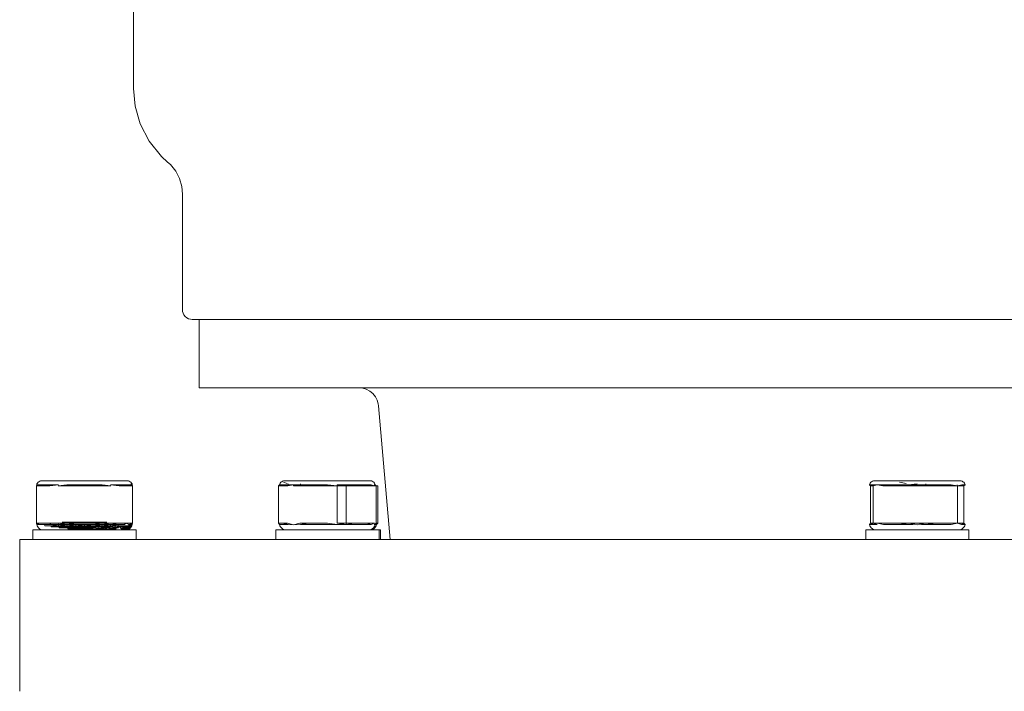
# Model space of a CAD drawing. Header units: millimetres. Extents: x -530 to 683, y -17 to 1108.
# Tile 3 of 7: x 62 to 263, y 403 to 540. Entities that reach past the tile are written whole.
import ezdxf

# ---------------------------------------------------------------- set-up
doc = ezdxf.new("R2010")
doc.units = ezdxf.units.MM
doc.header["$MEASUREMENT"] = 0
doc.layers.add('MATERIAL 1', color=251, linetype='Continuous', true_color=0x505050)
doc.layers.add('MATERIAL 2', color=5, linetype='Continuous', true_color=0x0000ff)

msp = doc.modelspace()

# ---------------------------------------------------------------- linework, layer by layer
at = {"layer": 'MATERIAL 1', "color": 251, "linetype": 'Continuous', "lineweight": 0, "true_color": 0x505050}
for p, q in [((65.31, 445.31), (65.29, 445.12)), ((65.29, 445.12), (65.29, 437.46)), ((65.29, 445.12), (65.29, 445.12)), ((65.29, 445.12), (65.29, 445.12)), ((65.36, 445.49), (65.31, 445.31)), ((65.33, 445.12), (65.31, 445.31)), ((65.31, 445.31), (65.47, 445.31)), ((65.33, 445.12), (65.47, 445.31)), ((65.75, 445.12), (65.33, 445.12)), ((65.45, 445.67), (65.36, 445.49)), ((65.58, 445.83), (65.45, 445.67)), ((65.75, 445.12), (65.47, 445.31)), ((65.99, 445.31), (65.47, 445.31)), ((65.74, 445.96), (65.58, 445.83)), ((65.92, 446.05), (65.74, 445.96)), ((66.15, 445.12), (65.75, 445.12)), ((66.11, 446.11), (65.92, 446.05)), ((66.9, 445.31), (65.99, 445.31)), ((66.29, 446.12), (66.11, 446.11)), ((66.65, 445.12), (66.15, 445.12)), ((66.44, 446.12), (66.29, 446.12)), ((66.91, 446.12), (66.44, 446.12)), ((67.29, 445.12), (66.65, 445.12)), ((68.17, 445.31), (66.9, 445.31)), ((67.72, 446.12), (66.91, 446.12)), ((68.02, 445.12), (67.29, 445.12)), ((68.86, 446.12), (67.72, 446.12)), ((68.02, 445.12), (69.73, 445.31)), ((69.73, 445.31), (68.17, 445.31)), ((70.27, 446.12), (68.86, 446.12)), ((69.7, 445.12), (71.48, 445.31)), ((71.52, 445.12), (69.7, 445.12)), ((71.84, 446.12), (70.27, 446.12)), ((73.3, 445.31), (71.48, 445.31)), ((73.34, 445.12), (71.52, 445.12)), ((73.48, 446.12), (71.84, 446.12)), ((75.08, 445.31), (73.3, 445.31)), ((75.08, 445.12), (73.34, 445.12)), ((75.08, 446.12), (73.48, 446.12)), ((76.68, 446.12), (75.08, 446.12)), ((76.85, 445.31), (75.08, 445.31)), ((76.82, 445.12), (75.08, 445.12)), ((78.31, 446.12), (76.68, 446.12)), ((78.64, 445.12), (76.82, 445.12)), ((78.67, 445.31), (76.85, 445.31)), ((79.88, 446.12), (78.31, 446.12)), ((80.46, 445.12), (78.64, 445.12)), ((80.46, 445.12), (78.67, 445.31)), ((81.29, 446.12), (79.88, 446.12)), ((82.14, 445.12), (80.42, 445.31)), ((81.99, 445.31), (80.42, 445.31)), ((82.43, 446.12), (81.29, 446.12)), ((83.25, 445.31), (81.99, 445.31)), ((82.87, 445.12), (82.14, 445.12)), ((83.25, 446.12), (82.43, 446.12)), ((83.5, 445.12), (82.87, 445.12)), ((83.72, 446.12), (83.25, 446.12)), ((84.16, 445.31), (83.25, 445.31)), ((84.01, 445.12), (83.5, 445.12)), ((83.86, 446.12), (83.72, 446.12)), ((84.05, 446.11), (83.86, 446.12)), ((84.41, 445.12), (84.01, 445.12)), ((84.23, 446.05), (84.05, 446.11)), ((84.83, 445.12), (84.16, 445.31)), ((84.68, 445.31), (84.16, 445.31)), ((84.41, 445.96), (84.23, 446.05)), ((84.57, 445.83), (84.41, 445.96)), ((84.83, 445.12), (84.41, 445.12)), ((84.7, 445.67), (84.57, 445.83)), ((84.63, 445.49), (84.68, 445.31)), ((84.83, 445.12), (84.68, 445.31)), ((84.85, 445.31), (84.68, 445.31)), ((84.79, 445.49), (84.7, 445.67)), ((84.85, 445.31), (84.79, 445.49)), ((84.85, 445.31), (84.83, 445.12)), ((84.86, 445.12), (84.85, 445.31)), ((84.86, 437.46), (84.86, 445.12)), ((114.74, 445.12), (114.95, 445.31)), ((114.74, 437.46), (114.74, 445.12)), ((114.87, 445.12), (114.74, 445.12)), ((114.74, 445.12), (114.74, 445.12)), ((115.51, 445.12), (114.87, 445.12)), ((115.01, 445.49), (114.95, 445.31)), ((115.16, 445.31), (114.95, 445.31)), ((115.1, 445.67), (115.01, 445.49)), ((115.23, 445.83), (115.1, 445.67)), ((115.76, 445.31), (115.16, 445.31)), ((115.39, 445.96), (115.23, 445.83)), ((115.57, 446.05), (115.39, 445.96)), ((116.55, 445.12), (115.51, 445.12)), ((115.75, 446.11), (115.57, 446.05)), ((115.74, 445.89), (116.52, 445.6)), ((116.52, 445.6), (115.74, 445.89)), ((115.94, 446.12), (115.75, 446.11)), ((115.76, 445.31), (116.55, 445.12)), ((116.67, 445.31), (115.76, 445.31)), ((116.1, 446.12), (115.94, 446.12)), ((116.61, 446.12), (116.1, 446.12)), ((116.23, 446.12), (116.23, 446.12)), ((116.55, 445.12), (116.67, 445.31)), ((117.81, 445.31), (116.55, 445.12)), ((117.44, 446.12), (116.61, 446.12)), ((116.72, 445.49), (116.67, 445.31)), ((117.81, 445.31), (116.67, 445.31)), ((118.51, 446.12), (117.44, 446.12)), ((117.81, 445.31), (117.8, 445.12)), ((117.8, 445.12), (117.8, 445.12)), ((117.8, 445.12), (117.8, 445.12)), ((117.8, 445.12), (117.8, 445.12)), ((117.8, 445.12), (117.8, 445.12)), ((117.8, 445.12), (117.8, 445.12)), ((117.8, 445.12), (117.8, 445.12)), ((117.81, 445.12), (117.8, 445.12)), ((117.8, 445.12), (117.8, 445.12)), ((117.81, 445.31), (119.19, 445.31)), ((117.81, 445.12), (119.19, 445.31)), ((117.82, 445.12), (117.81, 445.12)), ((117.81, 445.12), (117.81, 445.12)), ((117.86, 445.12), (117.82, 445.12)), ((117.95, 445.12), (117.86, 445.12)), ((118.23, 445.12), (117.95, 445.12)), ((119.1, 445.12), (118.23, 445.12)), ((119.74, 446.12), (118.51, 446.12)), ((118.8, 446.12), (118.8, 446.12)), ((119.09, 445.12), (119.1, 445.12)), ((119.1, 445.12), (119.19, 445.31)), ((119.1, 445.12), (120.74, 445.12)), ((119.19, 445.31), (119.22, 445.49)), ((120.74, 445.12), (119.19, 445.31)), ((120.84, 445.31), (119.19, 445.31)), ((121.23, 446.12), (119.74, 446.12)), ((120.04, 446.12), (120.04, 446.12)), ((120.04, 446.12), (120.04, 446.12)), ((120.74, 445.12), (122.66, 445.12)), ((122.72, 445.31), (120.84, 445.31)), ((122.92, 446.12), (121.23, 446.12)), ((121.53, 446.12), (121.53, 446.12)), ((122.66, 445.12), (124.72, 445.12)), ((124.72, 445.31), (122.72, 445.31)), ((124.72, 446.12), (122.92, 446.12)), ((123.22, 446.12), (123.21, 446.12)), ((123.22, 446.12), (123.22, 446.12)), ((123.22, 446.12), (123.22, 446.12)), ((123.22, 446.12), (123.22, 446.12)), ((126.52, 446.12), (124.72, 446.12)), ((126.74, 445.12), (124.72, 445.31)), ((124.72, 445.12), (126.74, 445.12)), ((125.02, 446.12), (125.02, 446.12)), ((125.02, 446.12), (125.02, 446.12)), ((128.21, 446.12), (126.52, 446.12)), ((126.74, 445.12), (126.72, 445.31)), ((128.56, 445.12), (126.72, 445.31)), ((128.6, 445.31), (126.72, 445.31)), ((126.74, 445.12), (128.56, 445.12)), ((126.74, 445.12), (126.74, 437.46)), ((126.82, 446.12), (126.82, 446.12)), ((129.7, 446.12), (128.21, 446.12)), ((128.51, 446.12), (128.51, 446.12)), ((128.51, 446.12), (128.51, 446.12)), ((128.56, 445.12), (130.14, 445.12)), ((128.56, 445.12), (128.56, 437.46)), ((130.26, 445.31), (128.6, 445.31)), ((130.93, 446.12), (129.7, 446.12)), ((129.99, 446.12), (129.99, 446.12)), ((130.14, 445.12), (131.46, 445.12)), ((131.63, 445.31), (130.26, 445.31)), ((131.96, 446.12), (130.93, 446.12)), ((131.23, 446.12), (131.23, 446.12)), ((131.46, 445.12), (132.61, 445.12)), ((132.77, 445.31), (131.63, 445.31)), ((132.79, 446.12), (131.96, 446.12)), ((132.61, 445.12), (133.6, 445.12)), ((133.69, 445.31), (132.77, 445.31)), ((133.32, 446.12), (132.79, 446.12)), ((133.51, 446.12), (133.32, 446.12)), ((133.51, 446.12), (133.69, 446.11)), ((133.51, 446.12), (133.64, 446.12)), ((133.6, 445.12), (134.34, 445.12)), ((133.64, 446.12), (133.8, 446.12)), ((133.69, 446.11), (133.88, 446.05)), ((134.34, 445.12), (133.69, 445.31)), ((133.88, 446.05), (134.06, 445.96)), ((134.06, 445.96), (134.21, 445.83)), ((134.21, 445.83), (134.34, 445.67)), ((134.71, 445.12), (134.28, 445.31)), ((134.49, 445.31), (134.28, 445.31)), ((134.34, 445.67), (134.44, 445.49)), ((134.34, 445.12), (134.71, 445.12)), ((134.44, 445.49), (134.49, 445.31)), ((134.71, 445.12), (134.49, 445.31)), ((134.71, 445.12), (134.71, 437.46)), ((134.87, 445.12), (134.71, 445.12)), ((135, 445.12), (134.87, 445.12)), ((135, 437.46), (135, 445.12)), ((235.52, 445.31), (235.57, 445.49)), ((235.68, 445.31), (235.52, 445.31)), ((235.52, 445.31), (235.75, 445.12)), ((235.57, 445.49), (235.66, 445.67)), ((235.66, 445.67), (235.79, 445.83)), ((236.2, 445.31), (235.68, 445.31)), ((235.75, 445.12), (235.88, 445.12)), ((235.75, 437.46), (235.75, 445.12)), ((235.79, 445.83), (235.95, 445.96)), ((235.88, 445.12), (236.29, 445.12)), ((235.95, 445.96), (236.13, 446.05)), ((236.13, 446.05), (236.32, 446.11)), ((237.11, 445.31), (236.2, 445.31)), ((237.11, 445.31), (236.29, 445.12)), ((236.29, 437.46), (236.29, 445.12)), ((236.32, 446.11), (236.5, 446.12)), ((236.65, 446.12), (236.5, 446.12)), ((237.12, 446.12), (236.65, 446.12)), ((237.11, 445.31), (238.22, 445.12)), ((238.38, 445.31), (237.11, 445.31)), ((237.93, 446.12), (237.12, 446.12)), ((239.07, 446.12), (237.93, 446.12)), ((238.22, 445.12), (239.78, 445.12)), ((239.94, 445.31), (238.38, 445.31)), ((240.48, 446.12), (239.07, 446.12)), ((239.78, 445.12), (241.59, 445.12)), ((241.69, 445.31), (239.94, 445.31)), ((242.05, 446.12), (240.48, 446.12)), ((241.59, 445.12), (243.48, 445.12)), ((241.68, 445.89), (243.04, 445.6)), ((243.04, 445.6), (241.68, 445.89)), ((241.69, 445.31), (243.48, 445.12)), ((243.51, 445.31), (241.69, 445.31)), ((243.69, 446.12), (242.05, 446.12)), ((245.29, 445.34), (243.48, 445.12)), ((243.51, 445.31), (243.48, 445.12)), ((243.48, 445.12), (243.49, 445.12)), ((244.65, 445.12), (243.48, 445.12)), ((243.51, 445.31), (245.29, 445.53)), ((243.51, 445.31), (245.29, 445.34)), ((245.29, 446.12), (243.69, 446.12)), ((245.06, 445.12), (244.65, 445.12)), ((245.2, 445.12), (245.06, 445.12)), ((245.25, 445.12), (245.2, 445.12)), ((245.27, 445.12), (245.25, 445.12)), ((245.28, 445.12), (245.27, 445.12)), ((245.28, 445.13), (245.28, 445.12)), ((245.29, 445.12), (245.28, 445.12)), ((245.28, 445.12), (245.28, 445.12)), ((245.29, 445.12), (245.28, 445.12)), ((246.88, 446.12), (245.29, 446.12)), ((245.29, 445.34), (247.06, 445.31)), ((245.29, 445.12), (247.06, 445.31)), ((245.29, 445.12), (245.29, 445.12)), ((245.29, 445.12), (245.29, 445.12)), ((247.09, 445.12), (245.29, 445.12)), ((245.29, 445.12), (245.29, 445.12)), ((245.29, 445.12), (245.29, 445.12)), ((245.29, 445.12), (245.29, 445.12)), ((245.29, 445.12), (245.29, 445.12)), ((248.52, 446.12), (246.88, 446.12)), ((246.97, 445.12), (247.09, 445.12)), ((247.06, 445.31), (247.05, 445.49)), ((247.09, 445.12), (247.06, 445.31)), ((248.98, 445.12), (247.06, 445.31)), ((248.88, 445.31), (247.06, 445.31)), ((248.98, 445.12), (247.09, 445.12)), ((250.09, 446.12), (248.52, 446.12)), ((250.63, 445.31), (248.88, 445.31)), ((249.93, 445.12), (248.98, 445.12)), ((250.79, 445.12), (249.93, 445.12)), ((251.5, 446.12), (250.09, 446.12)), ((252.19, 445.31), (250.63, 445.31)), ((251.62, 445.12), (250.79, 445.12)), ((252.64, 446.12), (251.5, 446.12)), ((252.35, 445.12), (251.62, 445.12)), ((253.51, 445.12), (252.19, 445.31)), ((253.51, 445.12), (252.35, 445.12)), ((253.45, 446.12), (252.64, 446.12)), ((253.92, 446.12), (253.45, 446.12)), ((253.51, 445.12), (253.46, 445.31)), ((253.51, 445.12), (254.37, 445.31)), ((254.28, 445.12), (253.51, 445.12)), ((253.51, 445.12), (253.51, 437.46)), ((254.07, 446.12), (253.92, 446.12)), ((254.07, 446.12), (254.25, 446.11)), ((254.44, 446.05), (254.25, 446.11)), ((254.69, 445.12), (254.28, 445.12)), ((254.89, 445.31), (254.37, 445.31)), ((254.62, 445.96), (254.44, 446.05)), ((254.78, 445.83), (254.62, 445.96)), ((254.82, 445.12), (254.69, 445.12)), ((254.91, 445.67), (254.78, 445.83)), ((254.82, 445.12), (255.05, 445.31)), ((254.82, 445.12), (254.82, 437.46)), ((255.05, 445.31), (254.89, 445.31)), ((255, 445.49), (254.91, 445.67)), ((255.05, 445.31), (255, 445.49)), ((65.29, 437.46), (65.33, 437.46)), ((65.48, 437.21), (65.29, 437.46)), ((65.29, 437.42), (65.29, 437.46)), ((65.31, 437.21), (65.29, 437.42)), ((65.48, 437.21), (65.31, 437.21)), ((65.38, 436.96), (65.31, 437.21)), ((65.33, 437.46), (65.75, 437.46)), ((65.51, 436.72), (65.38, 436.96)), ((65.48, 437.21), (65.75, 437.46)), ((66, 437.21), (65.48, 437.21)), ((65.68, 436.51), (65.51, 436.72)), ((65.75, 437.46), (66.15, 437.46)), ((66.9, 437.21), (66, 437.21)), ((66.15, 437.46), (66.65, 437.46)), ((66.65, 437.46), (67.29, 437.46)), ((66.9, 437.21), (66.96, 436.96)), ((68.17, 437.21), (66.9, 437.21)), ((66.96, 436.96), (68.22, 436.96)), ((67.29, 437.46), (68.02, 437.46)), ((68.02, 437.46), (69.7, 437.46)), ((68.17, 437.21), (68.02, 437.46)), ((69.73, 437.21), (68.17, 437.21)), ((68.22, 436.96), (69.73, 437.21)), ((68.22, 436.96), (68.31, 436.72)), ((68.31, 436.72), (69.77, 436.96)), ((68.31, 436.72), (69.84, 436.72)), ((69.7, 437.46), (71.52, 437.46)), ((71.48, 437.21), (69.7, 437.46)), ((69.73, 437.21), (69.7, 437.46)), ((69.73, 437.21), (69.77, 436.96)), ((71.48, 437.21), (69.73, 437.21)), ((69.77, 436.96), (71.48, 437.21)), ((69.77, 436.96), (71.51, 436.96)), ((69.77, 436.96), (69.84, 436.72)), ((69.84, 436.72), (71.51, 436.96)), ((69.84, 436.72), (71.56, 436.72)), ((69.84, 436.72), (69.94, 436.51)), ((69.94, 436.51), (71.56, 436.72)), ((71.48, 437.7), (70.48, 437.7)), ((73.3, 437.7), (71.48, 437.7)), ((71.48, 437.21), (73.34, 437.46)), ((71.48, 437.21), (71.51, 436.96)), ((73.3, 437.21), (71.48, 437.21)), ((71.51, 436.96), (73.31, 436.96)), ((71.52, 437.46), (73.34, 437.46)), ((71.56, 436.72), (73.31, 436.96)), ((71.56, 436.72), (73.34, 436.72)), ((71.56, 436.72), (71.62, 436.51)), ((75.08, 437.7), (73.3, 437.7)), ((73.3, 437.21), (73.31, 436.96)), ((75.08, 437.21), (73.3, 437.21)), ((73.31, 436.96), (75.08, 437.21)), ((73.31, 436.96), (75.08, 436.96)), ((73.34, 437.46), (75.08, 437.46)), ((73.34, 436.72), (75.08, 436.96)), ((73.34, 436.72), (75.08, 436.72)), ((73.37, 436.51), (75.08, 436.72)), ((76.85, 437.7), (75.08, 437.7)), ((75.08, 437.46), (76.82, 437.46)), ((75.08, 437.21), (75.08, 436.96)), ((75.08, 436.96), (76.85, 437.21)), ((76.85, 437.21), (75.08, 437.21)), ((75.08, 436.96), (76.84, 436.96)), ((75.08, 436.96), (75.08, 436.72)), ((75.08, 436.72), (76.82, 436.72)), ((75.08, 436.72), (75.08, 436.51)), ((75.08, 436.51), (76.82, 436.72)), ((76.82, 436.72), (76.79, 436.51)), ((76.79, 436.51), (78.6, 436.72)), ((76.82, 437.46), (78.64, 437.46)), ((76.82, 436.72), (78.64, 436.96)), ((76.82, 436.72), (78.6, 436.72)), ((76.84, 436.96), (78.67, 437.21)), ((76.84, 436.96), (78.64, 436.96)), ((78.67, 437.7), (76.85, 437.7)), ((76.85, 437.21), (78.64, 437.46)), ((78.67, 437.21), (76.85, 437.21)), ((78.6, 436.72), (78.53, 436.51)), ((78.53, 436.51), (80.31, 436.72)), ((78.64, 436.96), (78.6, 436.72)), ((78.6, 436.72), (80.31, 436.72)), ((78.64, 437.46), (80.46, 437.46)), ((78.67, 437.21), (78.64, 436.96)), ((78.64, 436.96), (80.42, 437.21)), ((78.64, 436.96), (80.38, 436.96)), ((79.67, 437.7), (78.67, 437.7)), ((78.67, 437.21), (80.46, 437.46)), ((80.42, 437.21), (78.67, 437.21)), ((80.22, 436.51), (81.84, 436.72)), ((80.38, 436.96), (80.31, 436.72)), ((80.31, 436.72), (81.93, 436.96)), ((80.42, 437.21), (80.38, 436.96)), ((80.38, 436.96), (81.98, 437.21)), ((80.38, 436.96), (81.93, 436.96)), ((81.98, 437.21), (80.42, 437.21)), ((80.46, 437.46), (82.14, 437.46)), ((81.98, 437.21), (80.46, 437.46)), ((81.84, 436.72), (81.72, 436.51)), ((81.93, 436.96), (81.84, 436.72)), ((81.84, 436.72), (83.19, 436.96)), ((81.84, 436.72), (81.88, 436.72)), ((82.04, 436.51), (81.88, 436.72)), ((81.88, 436.72), (82.27, 436.72)), ((81.98, 437.21), (81.93, 436.96)), ((83.25, 437.21), (81.98, 437.21)), ((82.14, 437.46), (82.87, 437.46)), ((82.27, 436.72), (82.44, 436.51)), ((82.27, 436.72), (83.08, 436.72)), ((82.87, 437.46), (83.5, 437.46)), ((83.08, 436.72), (82.94, 436.51)), ((82.94, 436.51), (83.97, 436.72)), ((83.19, 436.96), (83.08, 436.72)), ((83.19, 436.96), (84.09, 436.96)), ((83.25, 437.21), (83.5, 437.46)), ((83.5, 437.46), (84.01, 437.46)), ((84.16, 437.21), (83.5, 437.46)), ((83.97, 436.72), (83.81, 436.51)), ((83.81, 436.51), (84.48, 436.72)), ((84.09, 436.96), (83.97, 436.72)), ((83.97, 436.72), (84.61, 436.96)), ((83.97, 436.72), (84.48, 436.72)), ((84.01, 437.46), (84.41, 437.46)), ((84.16, 437.21), (84.09, 436.96)), ((84.09, 436.96), (84.68, 437.21)), ((84.09, 436.96), (84.61, 436.96)), ((84.16, 437.21), (84.83, 437.46)), ((84.68, 437.21), (84.16, 437.21)), ((84.31, 436.51), (84.48, 436.72)), ((84.41, 437.46), (84.83, 437.46)), ((84.64, 436.72), (84.47, 436.5)), ((84.48, 436.72), (84.61, 436.96)), ((84.64, 436.72), (84.56, 436.61)), ((84.61, 436.96), (84.68, 437.21)), ((84.77, 436.96), (84.64, 436.72)), ((84.68, 437.21), (84.86, 437.46)), ((84.68, 437.21), (84.84, 437.21)), ((84.84, 437.21), (84.77, 436.96)), ((84.83, 437.46), (84.86, 437.46)), ((84.86, 437.46), (84.84, 437.21)), ((114.87, 437.46), (114.74, 437.46)), ((114.74, 437.46), (114.96, 437.21)), ((115.51, 437.46), (114.87, 437.46)), ((114.96, 437.21), (115.16, 437.21)), ((114.96, 437.21), (115.03, 436.96)), ((115.03, 436.96), (115.15, 436.72)), ((115.15, 436.72), (115.33, 436.51)), ((115.16, 437.21), (115.76, 437.21)), ((115.51, 437.46), (116.68, 437.21)), ((116.55, 437.46), (115.51, 437.46)), ((115.76, 437.21), (116.68, 437.21)), ((116.55, 437.46), (117.82, 437.17)), ((117.82, 437.17), (116.68, 437.21)), ((117.82, 437.17), (119.1, 437.46)), ((117.82, 437.17), (119.19, 437.21)), ((119.1, 437.46), (120.84, 437.21)), ((120.74, 437.46), (119.1, 437.46)), ((119.19, 437.21), (120.84, 437.21)), ((122.66, 437.46), (120.74, 437.46)), ((120.84, 437.21), (122.72, 437.21)), ((124.72, 437.46), (122.66, 437.46)), ((122.72, 437.21), (124.72, 437.21)), ((124.72, 437.46), (126.72, 437.21)), ((124.72, 437.21), (126.72, 437.21)), ((128.56, 437.46), (126.72, 437.21)), ((126.72, 437.21), (128.6, 437.21)), ((128.56, 437.46), (126.74, 437.46)), ((128.56, 437.46), (128.6, 437.21)), ((130.14, 437.46), (128.56, 437.46)), ((130.14, 437.46), (128.6, 437.21)), ((128.6, 437.21), (130.25, 437.21)), ((131.46, 437.46), (130.14, 437.46)), ((130.25, 437.21), (131.63, 437.21)), ((132.61, 437.46), (131.46, 437.46)), ((131.63, 437.21), (132.77, 437.21)), ((133.6, 437.46), (132.61, 437.46)), ((133.6, 437.46), (132.77, 437.21)), ((132.77, 437.21), (133.68, 437.21)), ((134.34, 437.46), (133.6, 437.46)), ((134.34, 437.46), (133.68, 437.21)), ((134.29, 436.72), (134.11, 436.51)), ((134.71, 437.46), (134.28, 437.21)), ((134.28, 437.21), (134.49, 437.21)), ((134.41, 436.96), (134.29, 436.72)), ((134.49, 437.21), (134.41, 436.96)), ((134.58, 436.72), (134.41, 436.51)), ((134.71, 437.46), (134.49, 437.21)), ((134.49, 437.21), (134.57, 437.21)), ((134.57, 437.21), (134.78, 437.21)), ((134.71, 436.96), (134.58, 436.72)), ((134.87, 437.46), (134.71, 437.46)), ((134.78, 437.21), (134.71, 436.96)), ((135, 437.46), (134.78, 437.21)), ((135, 437.46), (134.87, 437.46)), ((135, 437.46), (135, 437.46)), ((235.75, 437.46), (235.52, 437.21)), ((235.52, 437.21), (235.68, 437.21)), ((235.59, 436.96), (235.52, 437.21)), ((235.72, 436.72), (235.59, 436.96)), ((235.68, 437.21), (236.21, 437.21)), ((235.89, 436.51), (235.72, 436.72)), ((235.88, 437.46), (235.75, 437.46)), ((235.88, 437.46), (236.21, 437.21)), ((236.29, 437.46), (235.88, 437.46)), ((236.29, 437.46), (236.21, 437.21)), ((236.21, 437.21), (237.11, 437.21)), ((236.29, 437.46), (237.11, 437.21)), ((237.06, 437.46), (236.29, 437.46)), ((237.06, 437.46), (238.38, 437.21)), ((238.22, 437.46), (237.06, 437.46)), ((238.95, 437.46), (238.22, 437.46)), ((238.38, 437.21), (239.94, 437.21)), ((239.78, 437.46), (238.95, 437.46)), ((240.64, 437.46), (239.78, 437.46)), ((239.94, 437.21), (241.69, 437.21)), ((241.59, 437.46), (240.64, 437.46)), ((241.59, 437.46), (243.51, 437.21)), ((243.48, 437.46), (241.59, 437.46)), ((241.69, 437.21), (243.51, 437.21)), ((245.29, 437.46), (243.48, 437.46)), ((245.29, 437.46), (243.51, 437.21)), ((245.29, 437.17), (243.51, 437.21)), ((247.06, 437.21), (245.29, 437.46)), ((247.09, 437.46), (245.29, 437.46)), ((247.06, 437.21), (245.29, 437.17)), ((247.06, 437.21), (248.98, 437.46)), ((247.06, 437.21), (248.88, 437.21)), ((248.98, 437.46), (247.09, 437.46)), ((248.88, 437.21), (250.63, 437.21)), ((249.93, 437.46), (248.98, 437.46)), ((250.79, 437.46), (249.93, 437.46)), ((250.63, 437.21), (252.19, 437.21)), ((251.62, 437.46), (250.79, 437.46)), ((252.35, 437.46), (251.62, 437.46)), ((252.19, 437.21), (253.51, 437.46)), ((253.51, 437.46), (252.35, 437.46)), ((254.36, 437.21), (253.51, 437.46)), ((254.28, 437.46), (253.51, 437.46)), ((254.89, 437.21), (254.28, 437.46)), ((254.69, 437.46), (254.28, 437.46)), ((254.36, 437.21), (254.89, 437.21)), ((254.68, 436.51), (254.85, 436.72)), ((254.82, 437.46), (254.69, 437.46)), ((255.05, 437.21), (254.82, 437.46)), ((254.85, 436.72), (254.98, 436.96)), ((254.89, 437.21), (255.05, 437.21)), ((254.98, 436.96), (255.05, 437.21)), ((64.7, 436.12), (64.53, 436.12)), ((64.53, 436.12), (64.53, 434.12)), ((65.27, 436.12), (64.7, 436.12)), ((66.25, 436.12), (65.27, 436.12)), ((65.9, 436.33), (65.68, 436.51)), ((66.14, 436.21), (65.9, 436.33)), ((66.39, 436.13), (66.14, 436.21)), ((67.62, 436.12), (66.25, 436.12)), ((66.45, 436.12), (66.39, 436.13)), ((66.39, 436.13), (66.39, 436.13)), ((66.45, 436.12), (66.45, 436.12)), ((69.3, 436.12), (67.62, 436.12)), ((71.19, 436.12), (69.3, 436.12)), ((69.94, 436.51), (71.62, 436.51)), ((73.16, 436.12), (71.19, 436.12)), ((71.62, 436.51), (73.37, 436.51)), ((71.62, 436.51), (71.7, 436.33)), ((71.7, 436.33), (73.37, 436.51)), ((71.7, 436.33), (73.41, 436.33)), ((75.08, 436.12), (73.16, 436.12)), ((73.37, 436.51), (75.08, 436.51)), ((73.37, 436.51), (73.41, 436.33)), ((73.41, 436.33), (75.08, 436.33)), ((73.41, 436.33), (73.45, 436.21)), ((73.45, 436.21), (75.08, 436.33)), ((73.45, 436.21), (75.08, 436.21)), ((75.08, 436.51), (76.79, 436.51)), ((75.08, 436.51), (75.08, 436.33)), ((75.08, 436.33), (76.79, 436.51)), ((75.08, 436.33), (76.75, 436.33)), ((75.08, 436.33), (75.08, 436.21)), ((75.08, 436.21), (75.08, 436.13)), ((75.08, 436.13), (76.7, 436.21)), ((75.08, 436.13), (76.66, 436.13)), ((77, 436.12), (75.08, 436.12)), ((76.66, 436.13), (76.64, 436.12)), ((76.7, 436.21), (76.66, 436.13)), ((76.66, 436.13), (78.09, 436.13)), ((76.75, 436.33), (76.7, 436.21)), ((76.7, 436.21), (78.37, 436.21)), ((76.79, 436.51), (76.75, 436.33)), ((76.75, 436.33), (78.53, 436.51)), ((76.75, 436.33), (78.45, 436.33)), ((78.96, 436.12), (77, 436.12)), ((78.13, 436.12), (78.09, 436.13)), ((78.09, 436.13), (79.56, 436.13)), ((78.37, 436.21), (78.27, 436.13)), ((78.27, 436.13), (79.47, 436.18)), ((78.45, 436.33), (78.37, 436.21)), ((78.37, 436.21), (80.1, 436.33)), ((78.37, 436.21), (79.43, 436.21)), ((78.45, 436.33), (80.22, 436.51)), ((78.53, 436.51), (80.22, 436.51)), ((80.85, 436.12), (78.96, 436.12)), ((79.56, 436.13), (79.43, 436.21)), ((79.43, 436.21), (80.7, 436.21)), ((80.1, 436.33), (79.97, 436.21)), ((79.97, 436.21), (79.97, 436.21)), ((80.22, 436.51), (80.1, 436.33)), ((80.1, 436.33), (81.38, 436.47)), ((80.1, 436.33), (80.53, 436.33)), ((80.22, 436.51), (81.35, 436.51)), ((80.7, 436.21), (80.53, 436.33)), ((80.53, 436.33), (81.53, 436.33)), ((82.54, 436.12), (80.85, 436.12)), ((81.53, 436.33), (81.35, 436.51)), ((81.35, 436.51), (82.04, 436.51)), ((81.72, 436.51), (81.72, 436.51)), ((82.44, 436.51), (82.65, 436.33)), ((82.51, 436.45), (82.94, 436.51)), ((83.91, 436.12), (82.54, 436.12)), ((82.65, 436.33), (82.89, 436.21)), ((82.65, 436.33), (82.76, 436.33)), ((82.67, 436.32), (82.76, 436.33)), ((82.76, 436.33), (82.71, 436.3)), ((82.94, 436.51), (82.76, 436.33)), ((82.76, 436.33), (83.61, 436.33)), ((82.83, 436.24), (83.61, 436.33)), ((82.89, 436.21), (83.14, 436.13)), ((82.89, 436.21), (83.39, 436.21)), ((82.94, 436.51), (83.81, 436.51)), ((82.99, 436.18), (83.39, 436.21)), ((83.14, 436.13), (83.24, 436.12)), ((83.14, 436.13), (83.15, 436.13)), ((83.39, 436.21), (83.15, 436.13)), ((83.15, 436.13), (83.86, 436.21)), ((83.15, 436.13), (83.62, 436.13)), ((83.39, 436.21), (84.1, 436.33)), ((83.39, 436.21), (83.86, 436.21)), ((83.52, 436.12), (83.62, 436.13)), ((83.81, 436.51), (83.61, 436.33)), ((83.61, 436.33), (84.31, 436.51)), ((83.61, 436.33), (84.1, 436.33)), ((83.62, 436.13), (83.86, 436.21)), ((83.76, 436.13), (83.71, 436.12)), ((84.01, 436.21), (83.76, 436.13)), ((83.81, 436.51), (84.31, 436.51)), ((83.86, 436.21), (84.1, 436.33)), ((84.89, 436.12), (83.91, 436.12)), ((84.25, 436.33), (84.01, 436.21)), ((84.1, 436.33), (84.31, 436.51)), ((84.47, 436.5), (84.25, 436.33)), ((84.54, 436.58), (84.47, 436.5)), ((84.56, 436.61), (84.54, 436.58)), ((84.54, 436.58), (84.54, 436.58)), ((84.54, 436.58), (84.54, 436.58)), ((85.45, 436.12), (84.89, 436.12)), ((85.63, 436.12), (85.45, 436.12)), ((85.63, 434.12), (85.63, 436.12)), ((114.4, 436.12), (114.17, 436.12)), ((114.17, 436.12), (114.17, 434.12)), ((115.04, 436.12), (114.4, 436.12)), ((116.03, 436.12), (115.04, 436.12)), ((115.33, 436.51), (115.54, 436.33)), ((115.54, 436.33), (115.78, 436.21)), ((115.78, 436.21), (116.04, 436.13)), ((117.26, 436.12), (116.03, 436.12)), ((116.09, 436.12), (116.04, 436.13)), ((117.26, 436.12), (118.74, 436.12)), ((118.74, 436.12), (120.53, 436.12)), ((120.53, 436.12), (122.56, 436.12)), ((122.56, 436.12), (124.72, 436.12)), ((124.72, 436.12), (126.88, 436.12)), ((126.88, 436.12), (128.91, 436.12)), ((128.91, 436.12), (130.7, 436.12)), ((130.7, 436.12), (132.18, 436.12)), ((132.18, 436.12), (133.41, 436.12)), ((133.41, 436.13), (133.35, 436.12)), ((133.66, 436.21), (133.41, 436.13)), ((133.41, 436.12), (134.4, 436.12)), ((133.7, 436.13), (133.64, 436.12)), ((133.9, 436.33), (133.66, 436.21)), ((133.95, 436.21), (133.7, 436.13)), ((134.11, 436.51), (133.9, 436.33)), ((134.19, 436.33), (133.95, 436.21)), ((134.41, 436.51), (134.19, 436.33)), ((134.4, 436.12), (135.05, 436.12)), ((135.05, 436.12), (135.27, 436.12)), ((135.27, 436.12), (135.27, 434.12)), ((135.34, 436.12), (135.27, 436.12)), ((135.57, 436.12), (135.34, 436.12)), ((135.57, 436.12), (135.57, 434.12)), ((234.74, 436.12), (234.91, 436.12)), ((234.74, 434.12), (234.74, 436.12)), ((234.91, 436.12), (235.48, 436.12)), ((235.48, 436.12), (236.45, 436.12)), ((236.11, 436.33), (235.89, 436.51)), ((236.35, 436.21), (236.11, 436.33)), ((236.6, 436.13), (236.35, 436.21)), ((236.45, 436.12), (237.83, 436.12)), ((236.66, 436.12), (236.6, 436.13)), ((237.83, 436.12), (239.51, 436.12)), ((239.51, 436.12), (241.4, 436.12)), ((241.4, 436.12), (243.37, 436.12)), ((243.37, 436.12), (245.29, 436.12)), ((247.2, 436.12), (245.29, 436.12)), ((249.17, 436.12), (247.2, 436.12)), ((251.06, 436.12), (249.17, 436.12)), ((252.75, 436.12), (251.06, 436.12)), ((254.12, 436.12), (252.75, 436.12)), ((253.97, 436.13), (253.91, 436.12)), ((253.97, 436.13), (254.22, 436.21)), ((255.09, 436.12), (254.12, 436.12)), ((254.22, 436.21), (254.46, 436.33)), ((254.46, 436.33), (254.68, 436.51)), ((255.66, 436.12), (255.09, 436.12)), ((255.84, 436.12), (255.66, 436.12)), ((255.84, 436.12), (255.84, 434.12)), ((62.57, 434.12), (61.83, 434.12)), ((61.83, 434.12), (61.83, 403.12)), ((64.89, 434.12), (62.57, 434.12)), ((68.9, 434.12), (64.89, 434.12)), ((74.69, 434.12), (68.9, 434.12)), ((82.3, 434.12), (74.69, 434.12)), ((91.7, 434.12), (82.3, 434.12)), ((102.81, 434.12), (91.7, 434.12)), ((115.5, 434.12), (102.81, 434.12)), ((129.57, 434.12), (115.5, 434.12)), ((144.8, 434.12), (129.57, 434.12)), ((160.91, 434.12), (144.8, 434.12)), ((177.62, 434.12), (160.91, 434.12)), ((194.65, 434.12), (177.62, 434.12)), ((211.73, 434.12), (194.65, 434.12)), ((228.61, 434.12), (211.73, 434.12)), ((245.08, 434.12), (228.61, 434.12)), ((261.54, 434.12), (245.08, 434.12)), ((278.42, 434.12), (261.54, 434.12))]:
    msp.add_line(p, q, dxfattribs=at)
at = {"layer": 'MATERIAL 1', "color": 251, "linetype": 'Continuous', "lineweight": 0, "true_color": 0x505050, "flags": 128}
for points in [[(68.22, 436.96), (69.77, 436.96), (69.77, 436.96)], [(71.51, 436.96), (71.51, 436.96), (73.3, 437.21)], [(71.62, 436.51), (73.34, 436.72), (73.34, 436.72)], [(76.84, 436.96), (76.84, 436.96), (76.82, 436.72), (76.82, 436.72)], [(81.93, 436.96), (81.93, 436.96), (83.19, 436.96)], [(83.97, 436.72), (83.97, 436.72), (83.08, 436.72)], [(73.41, 436.33), (73.41, 436.33), (75.08, 436.51)], [(82.76, 436.33), (82.76, 436.33), (83.81, 436.51)], [(83.39, 436.21), (83.39, 436.21), (83.61, 436.33), (83.61, 436.33)]]:
    msp.add_lwpolyline(points, dxfattribs=at)
at = {"layer": 'MATERIAL 2', "color": 5, "linetype": 'Continuous', "lineweight": 0, "true_color": 0x0000ff}
for p, q in [((85.08, 526.28), (85.08, 585.97)), ((85.4, 522.72), (85.08, 526.28)), ((86.45, 519.07), (85.4, 522.72)), ((88.27, 515.57), (86.45, 519.07)), ((90.81, 512.43), (88.27, 515.57)), ((92.07, 511.28), (90.81, 512.43)), ((92.62, 510.78), (92.07, 511.28)), ((93.73, 509.41), (92.62, 510.78)), ((94.52, 507.89), (93.73, 509.41)), ((94.97, 506.3), (94.52, 507.89)), ((95.12, 504.75), (94.97, 506.3)), ((95.08, 503.92), (95.12, 504.75)), ((95.08, 481.12), (95.08, 503.92)), ((95.11, 480.76), (95.08, 481.12)), ((95.22, 480.39), (95.11, 480.76)), ((95.4, 480.03), (95.22, 480.39)), ((95.66, 479.71), (95.4, 480.03)), ((95.98, 479.45), (95.66, 479.71)), ((96.34, 479.26), (95.98, 479.45)), ((96.71, 479.16), (96.34, 479.26)), ((97.08, 479.12), (96.71, 479.16)), ((97.77, 479.12), (97.08, 479.12)), ((99.92, 479.12), (97.77, 479.12)), ((98.53, 465.12), (98.53, 479.12)), ((103.49, 479.12), (99.92, 479.12)), ((107.54, 479.12), (103.49, 479.12)), ((113.72, 479.12), (107.54, 479.12)), ((121.36, 479.12), (113.72, 479.12)), ((121.36, 479.12), (122.18, 479.12)), ((130.4, 479.12), (122.18, 479.12)), ((140.71, 479.12), (130.4, 479.12)), ((152.16, 479.12), (140.71, 479.12)), ((164.54, 479.12), (152.16, 479.12)), ((177.63, 479.12), (164.54, 479.12)), ((191.22, 479.12), (177.63, 479.12)), ((205.07, 479.12), (191.22, 479.12)), ((218.95, 479.12), (205.07, 479.12)), ((232.67, 479.12), (218.95, 479.12)), ((246.06, 479.12), (232.67, 479.12)), ((259.45, 479.12), (246.06, 479.12)), ((273.17, 479.12), (259.45, 479.12)), ((99.13, 465.12), (98.53, 465.12)), ((101, 465.12), (99.13, 465.12)), ((104.23, 465.12), (101, 465.12)), ((108.89, 465.12), (104.23, 465.12)), ((115.02, 465.12), (108.89, 465.12)), ((122.58, 465.12), (115.02, 465.12)), ((131.53, 465.12), (122.58, 465.12)), ((131.93, 465.06), (131.2, 465.12)), ((141.74, 465.12), (131.53, 465.12)), ((132.67, 464.84), (131.93, 465.06)), ((153.08, 465.12), (141.74, 465.12)), ((165.33, 465.12), (153.08, 465.12)), ((178.3, 465.12), (165.33, 465.12)), ((191.76, 465.12), (178.3, 465.12)), ((205.47, 465.12), (191.76, 465.12)), ((219.22, 465.12), (205.47, 465.12)), ((232.81, 465.12), (219.22, 465.12)), ((246.06, 465.12), (232.81, 465.12)), ((259.32, 465.12), (246.06, 465.12)), ((272.91, 465.12), (259.32, 465.12)), ((133.39, 464.47), (132.67, 464.84)), ((134.03, 463.95), (133.39, 464.47)), ((134.55, 463.31), (134.03, 463.95)), ((134.92, 462.6), (134.55, 463.31)), ((135.13, 461.85), (134.92, 462.6)), ((135.18, 461.47), (135.13, 461.85)), ((137.58, 434.12), (135.18, 461.47))]:
    msp.add_line(p, q, dxfattribs=at)

doc.saveas('drawing.dxf')
